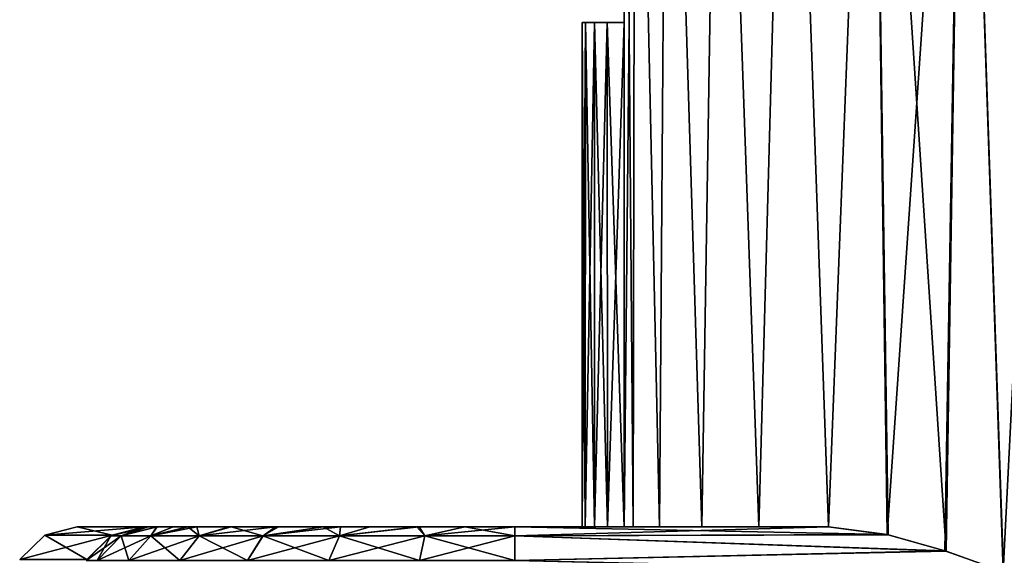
# Model space of a CAD drawing. Header units: millimetres. Extents: x -4.9 to 4.9, y 0 to 5.35.
# Tile 2 of 12: x -4.87 to -1.95, y 1.97 to 3.56. Entities that reach past the tile are written whole.
import ezdxf

# ---------------------------------------------------------------- set-up
doc = ezdxf.new("R2010")
doc.units = ezdxf.units.MM
doc.header["$LTSCALE"] = 65.185185
for name, color, linetype in [('1', 7, 'CONTINUOUS'), ('28', 7, 'CONTINUOUS'), ('29', 7, 'CONTINUOUS'), ('3', 7, 'CONTINUOUS'), ('31', 7, 'CONTINUOUS'), ('36', 7, 'CONTINUOUS'), ('39', 7, 'CONTINUOUS'), ('4', 7, 'CONTINUOUS'), ('50', 7, 'CONTINUOUS'), ('51', 7, 'CONTINUOUS'), ('52', 7, 'CONTINUOUS'), ('53', 7, 'CONTINUOUS'), ('54', 7, 'CONTINUOUS'), ('55', 7, 'CONTINUOUS'), ('56', 7, 'CONTINUOUS'), ('57', 7, 'CONTINUOUS'), ('58', 7, 'CONTINUOUS')]:
    doc.layers.add(name, color=color, linetype=linetype)

msp = doc.modelspace()

# ---------------------------------------------------------------- linework, layer by layer
at = {"layer": '1', "linetype": 'Continuous'}
for points in [[(1.775, 1.85, -19.975), (-3.4, 0.2, -19.975), (1.775, 5.35, -19.975), (1.775, 1.85, -19.975)], [(1.775, 5.35, -19.975), (-3.4, 0.2, -19.975), (-1.775, 1.85, -19.975), (1.775, 5.35, -19.975)]]:
    msp.add_3dface(points, dxfattribs=at)
at = {"layer": '28', "linetype": 'Continuous'}
for points in [[(-3.1895, 3.55, 15.5474), (-3.075, 3.55, 15.375), (-3.2, 3.55, 15.5), (-3.1895, 3.55, 15.5474)], [(-3.2, 3.55, 15.5), (-3.075, 3.55, 15.375), (-3.1895, 3.55, 15.4526), (-3.2, 3.55, 15.5)], [(-3.1895, 3.55, -15.4526), (-3.075, 3.55, -15.625), (-3.2, 3.55, -15.5), (-3.1895, 3.55, -15.4526)], [(-3.2, 3.55, -15.5), (-3.075, 3.55, -15.625), (-3.1895, 3.55, -15.5474), (-3.2, 3.55, -15.5)], [(-3.1634, 3.55, 15.5884), (-3.075, 3.55, 15.375), (-3.1895, 3.55, 15.5474), (-3.1634, 3.55, 15.5884)], [(-3.1895, 3.55, 15.4526), (-3.075, 3.55, 15.375), (-3.1634, 3.55, 15.4116), (-3.1895, 3.55, 15.4526)], [(-3.1634, 3.55, -15.4116), (-3.075, 3.55, -15.625), (-3.1895, 3.55, -15.4526), (-3.1634, 3.55, -15.4116)], [(-3.1895, 3.55, -15.5474), (-3.075, 3.55, -15.625), (-3.1634, 3.55, -15.5884), (-3.1895, 3.55, -15.5474)], [(-3.1257, 3.55, 15.6132), (-3.075, 3.55, 15.375), (-3.1634, 3.55, 15.5884), (-3.1257, 3.55, 15.6132)], [(-3.1634, 3.55, 15.4116), (-3.075, 3.55, 15.375), (-3.1257, 3.55, 15.3868), (-3.1634, 3.55, 15.4116)], [(-3.1257, 3.55, -15.3868), (-3.075, 3.55, -15.625), (-3.1634, 3.55, -15.4116), (-3.1257, 3.55, -15.3868)], [(-3.1634, 3.55, -15.5884), (-3.075, 3.55, -15.625), (-3.1257, 3.55, -15.6132), (-3.1634, 3.55, -15.5884)], [(-3.075, 3.55, 15.625), (-3.075, 3.55, 15.375), (-3.1257, 3.55, 15.6132), (-3.075, 3.55, 15.625)], [(-3.075, 3.55, -15.375), (-3.075, 3.55, -15.625), (-3.1257, 3.55, -15.3868), (-3.075, 3.55, -15.375)]]:
    msp.add_3dface(points, dxfattribs=at)
at = {"layer": '29', "linetype": 'Continuous'}
for points in [[(-3.1996, 2.05, 15.5), (-3.1906, 2.05, 15.5474), (-3.2, 3.55, 15.5), (-3.1996, 2.05, 15.5)], [(-3.1996, 2.05, 15.5), (-3.2, 3.55, 15.5), (-3.1895, 3.55, 15.4526), (-3.1996, 2.05, 15.5)], [(-3.1906, 2.05, 15.5474), (-3.1895, 3.55, 15.5474), (-3.2, 3.55, 15.5), (-3.1906, 2.05, 15.5474)], [(-3.1906, 2.05, 15.4526), (-3.1996, 2.05, 15.5), (-3.1895, 3.55, 15.4526), (-3.1906, 2.05, 15.4526)], [(-3.1629, 2.05, 15.4114), (-3.1906, 2.05, 15.4526), (-3.1634, 3.55, 15.4116), (-3.1629, 2.05, 15.4114)], [(-3.1906, 2.05, 15.4526), (-3.1895, 3.55, 15.4526), (-3.1634, 3.55, 15.4116), (-3.1906, 2.05, 15.4526)], [(-3.1906, 2.05, 15.5474), (-3.1629, 2.05, 15.5886), (-3.1895, 3.55, 15.5474), (-3.1906, 2.05, 15.5474)], [(-3.1629, 2.05, 15.5886), (-3.1634, 3.55, 15.5884), (-3.1895, 3.55, 15.5474), (-3.1629, 2.05, 15.5886)], [(-3.1629, 2.05, 15.4114), (-3.1634, 3.55, 15.4116), (-3.1257, 3.55, 15.3868), (-3.1629, 2.05, 15.4114)], [(-3.1629, 2.05, 15.5886), (-3.1242, 2.05, 15.6146), (-3.1634, 3.55, 15.5884), (-3.1629, 2.05, 15.5886)], [(-3.1242, 2.05, 15.6146), (-3.1257, 3.55, 15.6132), (-3.1634, 3.55, 15.5884), (-3.1242, 2.05, 15.6146)], [(-3.1242, 2.05, 15.3854), (-3.1629, 2.05, 15.4114), (-3.1257, 3.55, 15.3868), (-3.1242, 2.05, 15.3854)], [(-3.075, 2.05, 15.625), (-3.075, 3.55, 15.625), (-3.1257, 3.55, 15.6132), (-3.075, 2.05, 15.625)], [(-3.1242, 2.05, 15.6146), (-3.075, 2.05, 15.625), (-3.1257, 3.55, 15.6132), (-3.1242, 2.05, 15.6146)], [(-3.075, 3.55, 15.375), (-3.1242, 2.05, 15.3854), (-3.1257, 3.55, 15.3868), (-3.075, 3.55, 15.375)], [(-3.075, 3.55, 15.375), (-3.075, 2.05, 15.375), (-3.1242, 2.05, 15.3854), (-3.075, 3.55, 15.375)]]:
    msp.add_3dface(points, dxfattribs=at)
at = {"layer": '3', "linetype": 'Continuous'}
for points in [[(-3.075, 2.05, 18.675), (-3.075, 5.35, 18.675), (-3.075, 3.55, 15.625), (-3.075, 2.05, 18.675)], [(-3.075, 3.55, 15.625), (-3.075, 5.35, 18.675), (-3.075, 5.35, -18.675), (-3.075, 3.55, 15.625)], [(-3.075, 3.55, 15.375), (-3.075, 3.55, 15.625), (-3.075, 5.35, -18.675), (-3.075, 3.55, 15.375)], [(-3.075, 2.05, 15.375), (-3.075, 3.55, 15.375), (-3.075, 5.35, -18.675), (-3.075, 2.05, 15.375)], [(-3.075, 3.55, -15.375), (-3.075, 2.05, 15.375), (-3.075, 5.35, -18.675), (-3.075, 3.55, -15.375)], [(-3.075, 3.55, -15.625), (-3.075, 3.55, -15.375), (-3.075, 5.35, -18.675), (-3.075, 3.55, -15.625)], [(-3.075, 2.05, -15.625), (-3.075, 3.55, -15.625), (-3.075, 5.35, -18.675), (-3.075, 2.05, -15.625)], [(-3.075, 2.05, -18.675), (-3.075, 2.05, -15.625), (-3.075, 5.35, -18.675), (-3.075, 2.05, -18.675)], [(-3.075, 2.05, 15.625), (-3.075, 2.05, 18.675), (-3.075, 3.55, 15.625), (-3.075, 2.05, 15.625)], [(-3.075, 2.05, -15.375), (-3.075, 2.05, 15.375), (-3.075, 3.55, -15.375), (-3.075, 2.05, -15.375)]]:
    msp.add_3dface(points, dxfattribs=at)
at = {"layer": '31', "linetype": 'Continuous'}
for points in [[(-3.1996, 2.05, -15.5), (-3.1906, 2.05, -15.4526), (-3.2, 3.55, -15.5), (-3.1996, 2.05, -15.5)], [(-3.1996, 2.05, -15.5), (-3.2, 3.55, -15.5), (-3.1895, 3.55, -15.5474), (-3.1996, 2.05, -15.5)], [(-3.1906, 2.05, -15.4526), (-3.1895, 3.55, -15.4526), (-3.2, 3.55, -15.5), (-3.1906, 2.05, -15.4526)], [(-3.1906, 2.05, -15.5474), (-3.1996, 2.05, -15.5), (-3.1895, 3.55, -15.5474), (-3.1906, 2.05, -15.5474)], [(-3.1629, 2.05, -15.5886), (-3.1906, 2.05, -15.5474), (-3.1634, 3.55, -15.5884), (-3.1629, 2.05, -15.5886)], [(-3.1906, 2.05, -15.5474), (-3.1895, 3.55, -15.5474), (-3.1634, 3.55, -15.5884), (-3.1906, 2.05, -15.5474)], [(-3.1906, 2.05, -15.4526), (-3.1629, 2.05, -15.4114), (-3.1895, 3.55, -15.4526), (-3.1906, 2.05, -15.4526)], [(-3.1629, 2.05, -15.4114), (-3.1634, 3.55, -15.4116), (-3.1895, 3.55, -15.4526), (-3.1629, 2.05, -15.4114)], [(-3.1629, 2.05, -15.5886), (-3.1634, 3.55, -15.5884), (-3.1257, 3.55, -15.6132), (-3.1629, 2.05, -15.5886)], [(-3.1629, 2.05, -15.4114), (-3.1242, 2.05, -15.3854), (-3.1634, 3.55, -15.4116), (-3.1629, 2.05, -15.4114)], [(-3.1242, 2.05, -15.3854), (-3.1257, 3.55, -15.3868), (-3.1634, 3.55, -15.4116), (-3.1242, 2.05, -15.3854)], [(-3.1242, 2.05, -15.6146), (-3.1629, 2.05, -15.5886), (-3.1257, 3.55, -15.6132), (-3.1242, 2.05, -15.6146)], [(-3.075, 2.05, -15.375), (-3.075, 3.55, -15.375), (-3.1257, 3.55, -15.3868), (-3.075, 2.05, -15.375)], [(-3.1242, 2.05, -15.3854), (-3.075, 2.05, -15.375), (-3.1257, 3.55, -15.3868), (-3.1242, 2.05, -15.3854)], [(-3.075, 3.55, -15.625), (-3.1242, 2.05, -15.6146), (-3.1257, 3.55, -15.6132), (-3.075, 3.55, -15.625)], [(-3.075, 3.55, -15.625), (-3.075, 2.05, -15.625), (-3.1242, 2.05, -15.6146), (-3.075, 3.55, -15.625)]]:
    msp.add_3dface(points, dxfattribs=at)
at = {"layer": '36', "linetype": 'Continuous'}
for points in [[(-3.075, 5.35, 18.675), (-3.075, 2.05, 18.675), (-3.0482, 2.05, 18.9374), (-3.075, 5.35, 18.675)], [(-3.075, 5.35, 18.675), (-3.0482, 2.05, 18.9374), (-3.0419, 5.35, 18.966), (-3.075, 5.35, 18.675)], [(-3.0482, 2.05, 18.9374), (-2.9701, 2.05, 19.1865), (-3.0419, 5.35, 18.966), (-3.0482, 2.05, 18.9374)], [(-2.9701, 2.05, 19.1865), (-2.9461, 5.35, 19.2387), (-3.0419, 5.35, 18.966), (-2.9701, 2.05, 19.1865)], [(-2.9701, 2.05, 19.1865), (-2.8438, 2.05, 19.4148), (-2.9461, 5.35, 19.2387), (-2.9701, 2.05, 19.1865)], [(-2.8438, 2.05, 19.4148), (-2.7917, 5.35, 19.485), (-2.9461, 5.35, 19.2387), (-2.8438, 2.05, 19.4148)], [(-2.8438, 2.05, 19.4148), (-2.6745, 2.05, 19.6135), (-2.7917, 5.35, 19.485), (-2.8438, 2.05, 19.4148)], [(-2.6745, 2.05, 19.6135), (-2.585, 5.35, 19.6917), (-2.7917, 5.35, 19.485), (-2.6745, 2.05, 19.6135)], [(-2.6745, 2.05, 19.6135), (-2.4678, 2.05, 19.775), (-2.585, 5.35, 19.6917), (-2.6745, 2.05, 19.6135)], [(-2.4678, 2.05, 19.775), (-2.3387, 5.35, 19.8461), (-2.585, 5.35, 19.6917), (-2.4678, 2.05, 19.775)], [(-2.3387, 5.35, 19.8461), (-2.4678, 2.05, 19.775), (-2.2905, 2.0268, 19.8684), (-2.3387, 5.35, 19.8461)], [(-2.066, 5.35, 19.9419), (-2.3387, 5.35, 19.8461), (-2.118, 1.9777, 19.9289), (-2.066, 5.35, 19.9419)], [(-2.118, 1.9777, 19.9289), (-2.3387, 5.35, 19.8461), (-2.2905, 2.0268, 19.8684), (-2.118, 1.9777, 19.9289)], [(-1.9474, 1.9168, 19.9635), (-2.066, 5.35, 19.9419), (-2.118, 1.9777, 19.9289), (-1.9474, 1.9168, 19.9635)], [(-1.775, 1.85, 19.975), (-1.775, 5.35, 19.975), (-2.066, 5.35, 19.9419), (-1.775, 1.85, 19.975)], [(-1.775, 1.85, 19.975), (-2.066, 5.35, 19.9419), (-1.9474, 1.9168, 19.9635), (-1.775, 1.85, 19.975)]]:
    msp.add_3dface(points, dxfattribs=at)
at = {"layer": '39', "linetype": 'Continuous'}
for points in [[(-3.075, 2.05, -18.675), (-3.075, 5.35, -18.675), (-3.0419, 5.35, -18.966), (-3.075, 2.05, -18.675)], [(-3.0482, 2.05, -18.9374), (-3.075, 2.05, -18.675), (-3.0419, 5.35, -18.966), (-3.0482, 2.05, -18.9374)], [(-2.9701, 2.05, -19.1865), (-3.0482, 2.05, -18.9374), (-3.0419, 5.35, -18.966), (-2.9701, 2.05, -19.1865)], [(-2.9701, 2.05, -19.1865), (-3.0419, 5.35, -18.966), (-2.9461, 5.35, -19.2387), (-2.9701, 2.05, -19.1865)], [(-2.8438, 2.05, -19.4148), (-2.9701, 2.05, -19.1865), (-2.9461, 5.35, -19.2387), (-2.8438, 2.05, -19.4148)], [(-2.8438, 2.05, -19.4148), (-2.9461, 5.35, -19.2387), (-2.7917, 5.35, -19.485), (-2.8438, 2.05, -19.4148)], [(-2.6745, 2.05, -19.6135), (-2.8438, 2.05, -19.4148), (-2.7917, 5.35, -19.485), (-2.6745, 2.05, -19.6135)], [(-2.6745, 2.05, -19.6135), (-2.7917, 5.35, -19.485), (-2.585, 5.35, -19.6917), (-2.6745, 2.05, -19.6135)], [(-2.4678, 2.05, -19.775), (-2.6745, 2.05, -19.6135), (-2.585, 5.35, -19.6917), (-2.4678, 2.05, -19.775)], [(-2.4678, 2.05, -19.775), (-2.585, 5.35, -19.6917), (-2.3387, 5.35, -19.8461), (-2.4678, 2.05, -19.775)], [(-2.4678, 2.05, -19.775), (-2.3387, 5.35, -19.8461), (-2.2937, 2.0276, -19.867), (-2.4678, 2.05, -19.775)], [(-2.3387, 5.35, -19.8461), (-2.066, 5.35, -19.9419), (-2.2937, 2.0276, -19.867), (-2.3387, 5.35, -19.8461)], [(-2.2937, 2.0276, -19.867), (-2.066, 5.35, -19.9419), (-2.1219, 1.979, -19.9279), (-2.2937, 2.0276, -19.867)], [(-2.1219, 1.979, -19.9279), (-2.066, 5.35, -19.9419), (-1.9491, 1.9174, -19.9633), (-2.1219, 1.979, -19.9279)], [(-2.066, 5.35, -19.9419), (-1.775, 5.35, -19.975), (-1.9491, 1.9174, -19.9633), (-2.066, 5.35, -19.9419)], [(-1.775, 5.35, -19.975), (-1.775, 1.85, -19.975), (-1.9491, 1.9174, -19.9633), (-1.775, 5.35, -19.975)]]:
    msp.add_3dface(points, dxfattribs=at)
at = {"layer": '4', "linetype": 'Continuous'}
for points in [[(-4.5, 2.05, 13.5922), (-3.075, 2.05, -15.375), (-4.7, 2.05, 13.3922), (-4.5, 2.05, 13.5922)], [(-4.7, 2.05, 13.3922), (-3.075, 2.05, -15.375), (-4.5, 2.05, -13.5922), (-4.7, 2.05, 13.3922)], [(-4.7, 2.05, -13.3922), (-4.7, 2.05, 13.3922), (-4.5, 2.05, -13.5922), (-4.7, 2.05, -13.3922)], [(-3.075, 2.05, 18.675), (-3.075, 2.05, 15.625), (-4.5, 2.05, 18.675), (-3.075, 2.05, 18.675)], [(-4.4906, 2.05, 18.8188), (-3.075, 2.05, 18.675), (-4.5, 2.05, 18.675), (-4.4906, 2.05, 18.8188)], [(-4.5, 2.05, 18.675), (-3.075, 2.05, 15.625), (-3.1242, 2.05, 15.6146), (-4.5, 2.05, 18.675)], [(-3.075, 2.05, 15.375), (-3.075, 2.05, -15.375), (-4.5, 2.05, 13.5922), (-3.075, 2.05, 15.375)], [(-3.075, 2.05, 15.375), (-4.5, 2.05, 13.5922), (-3.1242, 2.05, 15.3854), (-3.075, 2.05, 15.375)], [(-4.5, 2.05, -13.5922), (-3.075, 2.05, -15.375), (-3.1242, 2.05, -15.3854), (-4.5, 2.05, -13.5922)], [(-4.5, 2.05, -13.5922), (-3.075, 2.05, -18.675), (-4.5, 2.05, -18.675), (-4.5, 2.05, -13.5922)], [(-3.075, 2.05, -18.675), (-4.5, 2.05, -13.5922), (-3.1906, 2.05, -15.5474), (-3.075, 2.05, -18.675)], [(-4.5, 2.05, -18.675), (-3.075, 2.05, -18.675), (-3.0482, 2.05, -18.9374), (-4.5, 2.05, -18.675)], [(-4.5, 2.05, 13.5922), (-4.5, 2.05, 18.675), (-3.1906, 2.05, 15.4526), (-4.5, 2.05, 13.5922)], [(-3.1906, 2.05, 15.4526), (-4.5, 2.05, 18.675), (-3.1996, 2.05, 15.5), (-3.1906, 2.05, 15.4526)], [(-3.1996, 2.05, 15.5), (-4.5, 2.05, 18.675), (-3.1906, 2.05, 15.5474), (-3.1996, 2.05, 15.5)], [(-3.1906, 2.05, 15.5474), (-4.5, 2.05, 18.675), (-3.1629, 2.05, 15.5886), (-3.1906, 2.05, 15.5474)], [(-3.1629, 2.05, 15.5886), (-4.5, 2.05, 18.675), (-3.1242, 2.05, 15.6146), (-3.1629, 2.05, 15.5886)], [(-3.1242, 2.05, 15.3854), (-4.5, 2.05, 13.5922), (-3.1629, 2.05, 15.4114), (-3.1242, 2.05, 15.3854)], [(-3.1629, 2.05, 15.4114), (-4.5, 2.05, 13.5922), (-3.1906, 2.05, 15.4526), (-3.1629, 2.05, 15.4114)], [(-3.1906, 2.05, -15.5474), (-4.5, 2.05, -13.5922), (-3.1996, 2.05, -15.5), (-3.1906, 2.05, -15.5474)], [(-3.1996, 2.05, -15.5), (-4.5, 2.05, -13.5922), (-3.1906, 2.05, -15.4526), (-3.1996, 2.05, -15.5)], [(-3.1906, 2.05, -15.4526), (-4.5, 2.05, -13.5922), (-3.1629, 2.05, -15.4114), (-3.1906, 2.05, -15.4526)], [(-3.1629, 2.05, -15.4114), (-4.5, 2.05, -13.5922), (-3.1242, 2.05, -15.3854), (-3.1629, 2.05, -15.4114)], [(-4.4892, 2.05, -18.8226), (-4.5, 2.05, -18.675), (-3.0482, 2.05, -18.9374), (-4.4892, 2.05, -18.8226)], [(-3.075, 2.05, 18.675), (-4.4906, 2.05, 18.8188), (-3.0482, 2.05, 18.9374), (-3.075, 2.05, 18.675)], [(-4.4906, 2.05, 18.8188), (-4.4626, 2.05, 18.9595), (-3.0482, 2.05, 18.9374), (-4.4906, 2.05, 18.8188)], [(-4.4633, 2.05, -18.9578), (-4.4892, 2.05, -18.8226), (-3.0482, 2.05, -18.9374), (-4.4633, 2.05, -18.9578)], [(-4.3717, 2.05, -19.1907), (-4.4633, 2.05, -18.9578), (-2.9701, 2.05, -19.1865), (-4.3717, 2.05, -19.1907)], [(-2.9701, 2.05, -19.1865), (-4.4633, 2.05, -18.9578), (-3.0482, 2.05, -18.9374), (-2.9701, 2.05, -19.1865)], [(-4.4626, 2.05, 18.9595), (-4.4156, 2.05, 19.0977), (-3.0482, 2.05, 18.9374), (-4.4626, 2.05, 18.9595)], [(-4.4156, 2.05, 19.0977), (-4.3449, 2.05, 19.2382), (-2.9701, 2.05, 19.1865), (-4.4156, 2.05, 19.0977)], [(-3.0482, 2.05, 18.9374), (-4.4156, 2.05, 19.0977), (-2.9701, 2.05, 19.1865), (-3.0482, 2.05, 18.9374)], [(-4.2489, 2.05, -19.3744), (-4.3717, 2.05, -19.1907), (-2.8438, 2.05, -19.4148), (-4.2489, 2.05, -19.3744)], [(-2.8438, 2.05, -19.4148), (-4.3717, 2.05, -19.1907), (-2.9701, 2.05, -19.1865), (-2.8438, 2.05, -19.4148)], [(-4.3449, 2.05, 19.2382), (-4.2426, 2.05, 19.382), (-2.9701, 2.05, 19.1865), (-4.3449, 2.05, 19.2382)], [(-4.1113, 2.05, -19.514), (-4.2489, 2.05, -19.3744), (-2.8438, 2.05, -19.4148), (-4.1113, 2.05, -19.514)], [(-4.2426, 2.05, 19.382), (-4.1025, 2.05, 19.5214), (-2.8438, 2.05, 19.4148), (-4.2426, 2.05, 19.382)], [(-2.9701, 2.05, 19.1865), (-4.2426, 2.05, 19.382), (-2.8438, 2.05, 19.4148), (-2.9701, 2.05, 19.1865)], [(-3.9698, 2.05, -19.616), (-4.1113, 2.05, -19.514), (-2.6745, 2.05, -19.6135), (-3.9698, 2.05, -19.616)], [(-2.6745, 2.05, -19.6135), (-4.1113, 2.05, -19.514), (-2.8438, 2.05, -19.4148), (-2.6745, 2.05, -19.6135)], [(-4.1025, 2.05, 19.5214), (-3.9178, 2.05, 19.6456), (-2.6745, 2.05, 19.6135), (-4.1025, 2.05, 19.5214)], [(-2.8438, 2.05, 19.4148), (-4.1025, 2.05, 19.5214), (-2.6745, 2.05, 19.6135), (-2.8438, 2.05, 19.4148)], [(-3.8307, 2.05, -19.6873), (-3.9698, 2.05, -19.616), (-2.4678, 2.05, -19.775), (-3.8307, 2.05, -19.6873)], [(-2.4678, 2.05, -19.775), (-3.9698, 2.05, -19.616), (-2.6745, 2.05, -19.6135), (-2.4678, 2.05, -19.775)], [(-3.9178, 2.05, 19.6456), (-3.6836, 2.05, 19.7381), (-2.6745, 2.05, 19.6135), (-3.9178, 2.05, 19.6456)], [(-3.6914, 2.05, -19.7357), (-3.8307, 2.05, -19.6873), (-2.4678, 2.05, -19.775), (-3.6914, 2.05, -19.7357)], [(-3.5479, 2.05, -19.765), (-3.6914, 2.05, -19.7357), (-2.4678, 2.05, -19.775), (-3.5479, 2.05, -19.765)], [(-3.6836, 2.05, 19.7381), (-3.5479, 2.05, 19.7642), (-2.6745, 2.05, 19.6135), (-3.6836, 2.05, 19.7381)], [(-3.5479, 2.05, 19.7642), (-3.4, 2.05, 19.775), (-2.6745, 2.05, 19.6135), (-3.5479, 2.05, 19.7642)], [(-3.4, 2.05, -19.775), (-3.5479, 2.05, -19.765), (-2.4678, 2.05, -19.775), (-3.4, 2.05, -19.775)], [(-2.6745, 2.05, 19.6135), (-3.4, 2.05, 19.775), (-2.4678, 2.05, 19.775), (-2.6745, 2.05, 19.6135)], [(-3.1629, 2.05, -15.5886), (-3.075, 2.05, -18.675), (-3.1906, 2.05, -15.5474), (-3.1629, 2.05, -15.5886)], [(-3.1242, 2.05, -15.6146), (-3.075, 2.05, -18.675), (-3.1629, 2.05, -15.5886), (-3.1242, 2.05, -15.6146)], [(-3.075, 2.05, -15.625), (-3.075, 2.05, -18.675), (-3.1242, 2.05, -15.6146), (-3.075, 2.05, -15.625)]]:
    msp.add_3dface(points, dxfattribs=at)
at = {"layer": '50', "linetype": 'Continuous'}
for points in [[(-4.5, 2.05, -13.5922), (-4.5, 2.05, -18.675), (-4.5999, 2.0233, -18.675), (-4.5, 2.05, -13.5922)], [(-4.5967, 2.0251, -13.6322), (-4.5, 2.05, -13.5922), (-4.5999, 2.0233, -18.675), (-4.5967, 2.0251, -13.6322)], [(-4.6712, 1.9534, -13.6631), (-4.5999, 2.0233, -18.675), (-4.6732, 1.95, -18.675), (-4.6712, 1.9534, -13.6631)], [(-4.6712, 1.9534, -13.6631), (-4.5967, 2.0251, -13.6322), (-4.5999, 2.0233, -18.675), (-4.6712, 1.9534, -13.6631)]]:
    msp.add_3dface(points, dxfattribs=at)
at = {"layer": '51', "linetype": 'Continuous'}
for points in [[(-4.5, 2.05, -18.675), (-4.4892, 2.05, -18.8226), (-4.5999, 2.0233, -18.675), (-4.5, 2.05, -18.675)], [(-4.5999, 2.0233, -18.675), (-4.4892, 2.05, -18.8226), (-4.5698, 2.0233, -18.942), (-4.5999, 2.0233, -18.675)], [(-4.4892, 2.05, -18.8226), (-4.4633, 2.05, -18.9578), (-4.5698, 2.0233, -18.942), (-4.4892, 2.05, -18.8226)], [(-4.5698, 2.0233, -18.942), (-4.4633, 2.05, -18.9578), (-4.4811, 2.0233, -19.1956), (-4.5698, 2.0233, -18.942)], [(-4.4633, 2.05, -18.9578), (-4.3717, 2.05, -19.1907), (-4.4811, 2.0233, -19.1956), (-4.4633, 2.05, -18.9578)], [(-4.4811, 2.0233, -19.1956), (-4.3717, 2.05, -19.1907), (-4.3381, 2.0233, -19.4231), (-4.4811, 2.0233, -19.1956)], [(-4.3717, 2.05, -19.1907), (-4.2489, 2.05, -19.3744), (-4.3381, 2.0233, -19.4231), (-4.3717, 2.05, -19.1907)], [(-4.2489, 2.05, -19.3744), (-4.1113, 2.05, -19.514), (-4.3381, 2.0233, -19.4231), (-4.2489, 2.05, -19.3744)], [(-4.3381, 2.0233, -19.4231), (-4.1113, 2.05, -19.514), (-4.1481, 2.0233, -19.6131), (-4.3381, 2.0233, -19.4231)], [(-4.1113, 2.05, -19.514), (-3.9698, 2.05, -19.616), (-4.1481, 2.0233, -19.6131), (-4.1113, 2.05, -19.514)], [(-4.1481, 2.0233, -19.6131), (-3.9698, 2.05, -19.616), (-3.9206, 2.0233, -19.7561), (-4.1481, 2.0233, -19.6131)], [(-3.9698, 2.05, -19.616), (-3.8307, 2.05, -19.6873), (-3.9206, 2.0233, -19.7561), (-3.9698, 2.05, -19.616)], [(-3.8307, 2.05, -19.6873), (-3.6914, 2.05, -19.7357), (-3.9206, 2.0233, -19.7561), (-3.8307, 2.05, -19.6873)], [(-3.9206, 2.0233, -19.7561), (-3.6914, 2.05, -19.7357), (-3.667, 2.0233, -19.8448), (-3.9206, 2.0233, -19.7561)], [(-3.6914, 2.05, -19.7357), (-3.5479, 2.05, -19.765), (-3.667, 2.0233, -19.8448), (-3.6914, 2.05, -19.7357)], [(-3.5479, 2.05, -19.765), (-3.4, 2.05, -19.775), (-3.667, 2.0233, -19.8448), (-3.5479, 2.05, -19.765)], [(-3.4, 2.05, -19.775), (-3.4, 2.0233, -19.8749), (-3.667, 2.0233, -19.8448), (-3.4, 2.05, -19.775)], [(-4.5999, 2.0233, -18.675), (-4.5698, 2.0233, -18.942), (-4.6732, 1.95, -18.675), (-4.5999, 2.0233, -18.675)], [(-4.6732, 1.95, -18.675), (-4.5698, 2.0233, -18.942), (-4.6413, 1.95, -18.9583), (-4.6732, 1.95, -18.675)], [(-4.5698, 2.0233, -18.942), (-4.4811, 2.0233, -19.1956), (-4.6413, 1.95, -18.9583), (-4.5698, 2.0233, -18.942)], [(-4.6413, 1.95, -18.9583), (-4.4811, 2.0233, -19.1956), (-4.5471, 1.95, -19.2274), (-4.6413, 1.95, -18.9583)], [(-4.4811, 2.0233, -19.1956), (-4.3381, 2.0233, -19.4231), (-4.5471, 1.95, -19.2274), (-4.4811, 2.0233, -19.1956)], [(-4.5471, 1.95, -19.2274), (-4.3381, 2.0233, -19.4231), (-4.3954, 1.95, -19.4688), (-4.5471, 1.95, -19.2274)], [(-4.3381, 2.0233, -19.4231), (-4.1481, 2.0233, -19.6131), (-4.3954, 1.95, -19.4688), (-4.3381, 2.0233, -19.4231)], [(-4.3954, 1.95, -19.4688), (-4.1481, 2.0233, -19.6131), (-4.1938, 1.95, -19.6704), (-4.3954, 1.95, -19.4688)], [(-4.1481, 2.0233, -19.6131), (-3.9206, 2.0233, -19.7561), (-4.1938, 1.95, -19.6704), (-4.1481, 2.0233, -19.6131)], [(-4.1938, 1.95, -19.6704), (-3.9206, 2.0233, -19.7561), (-3.9524, 1.95, -19.8221), (-4.1938, 1.95, -19.6704)], [(-3.9206, 2.0233, -19.7561), (-3.667, 2.0233, -19.8448), (-3.9524, 1.95, -19.8221), (-3.9206, 2.0233, -19.7561)], [(-3.9524, 1.95, -19.8221), (-3.667, 2.0233, -19.8448), (-3.6833, 1.95, -19.9163), (-3.9524, 1.95, -19.8221)], [(-3.4, 2.0233, -19.8749), (-3.4, 1.95, -19.9482), (-3.6833, 1.95, -19.9163), (-3.4, 2.0233, -19.8749)], [(-3.667, 2.0233, -19.8448), (-3.4, 2.0233, -19.8749), (-3.6833, 1.95, -19.9163), (-3.667, 2.0233, -19.8448)]]:
    msp.add_3dface(points, dxfattribs=at)
at = {"layer": '52', "linetype": 'Continuous'}
for points in [[(-3.4, 2.05, -19.775), (-2.4678, 2.05, -19.775), (-2.2937, 2.0276, -19.867), (-3.4, 2.05, -19.775)], [(-3.4, 2.05, -19.775), (-2.2937, 2.0276, -19.867), (-3.4, 2.0233, -19.8749), (-3.4, 2.05, -19.775)], [(-2.2937, 2.0276, -19.867), (-2.1219, 1.979, -19.9279), (-3.4, 2.0233, -19.8749), (-2.2937, 2.0276, -19.867)], [(-3.4, 2.0233, -19.8749), (-2.1219, 1.979, -19.9279), (-3.4, 1.95, -19.9482), (-3.4, 2.0233, -19.8749)], [(-2.1219, 1.979, -19.9279), (-1.9491, 1.9174, -19.9633), (-3.4, 1.95, -19.9482), (-2.1219, 1.979, -19.9279)]]:
    msp.add_3dface(points, dxfattribs=at)
at = {"layer": '53', "linetype": 'Continuous'}
for points in [[(-4.7967, 2.0251, -13.4322), (-4.7, 2.05, -13.3922), (-4.5967, 2.0251, -13.6322), (-4.7967, 2.0251, -13.4322)], [(-4.7, 2.05, -13.3922), (-4.5, 2.05, -13.5922), (-4.5967, 2.0251, -13.6322), (-4.7, 2.05, -13.3922)], [(-4.8712, 1.9534, -13.4631), (-4.7967, 2.0251, -13.4322), (-4.6712, 1.9534, -13.6631), (-4.8712, 1.9534, -13.4631)], [(-4.6712, 1.9534, -13.6631), (-4.7967, 2.0251, -13.4322), (-4.5967, 2.0251, -13.6322), (-4.6712, 1.9534, -13.6631)]]:
    msp.add_3dface(points, dxfattribs=at)
at = {"layer": '54', "linetype": 'Continuous'}
for points in [[(-4.7, 2.05, 13.3922), (-4.7, 2.05, -13.3922), (-4.7967, 2.0251, -13.4322), (-4.7, 2.05, 13.3922)], [(-4.7967, 2.0251, 13.4322), (-4.7, 2.05, 13.3922), (-4.7967, 2.0251, -13.4322), (-4.7967, 2.0251, 13.4322)], [(-4.8712, 1.9534, 13.4631), (-4.7967, 2.0251, 13.4322), (-4.8712, 1.9534, -13.4631), (-4.8712, 1.9534, 13.4631)], [(-4.8712, 1.9534, -13.4631), (-4.7967, 2.0251, 13.4322), (-4.7967, 2.0251, -13.4322), (-4.8712, 1.9534, -13.4631)]]:
    msp.add_3dface(points, dxfattribs=at)
at = {"layer": '55', "linetype": 'Continuous'}
for points in [[(-4.5, 2.05, 13.5922), (-4.7, 2.05, 13.3922), (-4.7967, 2.0251, 13.4322), (-4.5, 2.05, 13.5922)], [(-4.5967, 2.0251, 13.6322), (-4.5, 2.05, 13.5922), (-4.7967, 2.0251, 13.4322), (-4.5967, 2.0251, 13.6322)], [(-4.6712, 1.9534, 13.6631), (-4.5967, 2.0251, 13.6322), (-4.8712, 1.9534, 13.4631), (-4.6712, 1.9534, 13.6631)], [(-4.8712, 1.9534, 13.4631), (-4.5967, 2.0251, 13.6322), (-4.7967, 2.0251, 13.4322), (-4.8712, 1.9534, 13.4631)]]:
    msp.add_3dface(points, dxfattribs=at)
at = {"layer": '56', "linetype": 'Continuous'}
for points in [[(-2.4678, 2.05, 19.775), (-3.4, 2.05, 19.775), (-3.4, 2.0232, 19.875), (-2.4678, 2.05, 19.775)], [(-2.2905, 2.0268, 19.8684), (-2.4678, 2.05, 19.775), (-3.4, 2.0232, 19.875), (-2.2905, 2.0268, 19.8684)], [(-2.118, 1.9777, 19.9289), (-2.2905, 2.0268, 19.8684), (-3.4, 2.0232, 19.875), (-2.118, 1.9777, 19.9289)], [(-3.4, 1.9499, 19.9483), (-2.118, 1.9777, 19.9289), (-3.4, 2.0232, 19.875), (-3.4, 1.9499, 19.9483)], [(-1.9474, 1.9168, 19.9635), (-2.118, 1.9777, 19.9289), (-3.4, 1.9499, 19.9483), (-1.9474, 1.9168, 19.9635)]]:
    msp.add_3dface(points, dxfattribs=at)
at = {"layer": '57', "linetype": 'Continuous'}
for points in [[(-4.5699, 2.0232, 18.942), (-4.5, 2.05, 18.675), (-4.6, 2.0232, 18.675), (-4.5699, 2.0232, 18.942)], [(-4.4626, 2.05, 18.9595), (-4.4906, 2.05, 18.8188), (-4.5699, 2.0232, 18.942), (-4.4626, 2.05, 18.9595)], [(-4.4812, 2.0232, 19.1957), (-4.4626, 2.05, 18.9595), (-4.5699, 2.0232, 18.942), (-4.4812, 2.0232, 19.1957)], [(-4.4906, 2.05, 18.8188), (-4.5, 2.05, 18.675), (-4.5699, 2.0232, 18.942), (-4.4906, 2.05, 18.8188)], [(-4.3449, 2.05, 19.2382), (-4.4156, 2.05, 19.0977), (-4.4812, 2.0232, 19.1957), (-4.3449, 2.05, 19.2382)], [(-4.3382, 2.0232, 19.4232), (-4.3449, 2.05, 19.2382), (-4.4812, 2.0232, 19.1957), (-4.3382, 2.0232, 19.4232)], [(-4.4156, 2.05, 19.0977), (-4.4626, 2.05, 18.9595), (-4.4812, 2.0232, 19.1957), (-4.4156, 2.05, 19.0977)], [(-4.2426, 2.05, 19.382), (-4.3449, 2.05, 19.2382), (-4.3382, 2.0232, 19.4232), (-4.2426, 2.05, 19.382)], [(-4.1482, 2.0232, 19.6132), (-4.2426, 2.05, 19.382), (-4.3382, 2.0232, 19.4232), (-4.1482, 2.0232, 19.6132)], [(-4.1025, 2.05, 19.5214), (-4.2426, 2.05, 19.382), (-4.1482, 2.0232, 19.6132), (-4.1025, 2.05, 19.5214)], [(-3.9178, 2.05, 19.6456), (-4.1025, 2.05, 19.5214), (-4.1482, 2.0232, 19.6132), (-3.9178, 2.05, 19.6456)], [(-3.9207, 2.0232, 19.7562), (-3.9178, 2.05, 19.6456), (-4.1482, 2.0232, 19.6132), (-3.9207, 2.0232, 19.7562)], [(-3.6836, 2.05, 19.7381), (-3.9178, 2.05, 19.6456), (-3.9207, 2.0232, 19.7562), (-3.6836, 2.05, 19.7381)], [(-3.667, 2.0232, 19.8449), (-3.6836, 2.05, 19.7381), (-3.9207, 2.0232, 19.7562), (-3.667, 2.0232, 19.8449)], [(-3.5479, 2.05, 19.7642), (-3.6836, 2.05, 19.7381), (-3.667, 2.0232, 19.8449), (-3.5479, 2.05, 19.7642)], [(-3.4, 2.0232, 19.875), (-3.5479, 2.05, 19.7642), (-3.667, 2.0232, 19.8449), (-3.4, 2.0232, 19.875)], [(-3.4, 2.05, 19.775), (-3.5479, 2.05, 19.7642), (-3.4, 2.0232, 19.875), (-3.4, 2.05, 19.775)], [(-4.6413, 1.9499, 18.9583), (-4.6, 2.0232, 18.675), (-4.6733, 1.9499, 18.675), (-4.6413, 1.9499, 18.9583)], [(-4.5699, 2.0232, 18.942), (-4.6, 2.0232, 18.675), (-4.6413, 1.9499, 18.9583), (-4.5699, 2.0232, 18.942)], [(-4.5472, 1.9499, 19.2274), (-4.5699, 2.0232, 18.942), (-4.6413, 1.9499, 18.9583), (-4.5472, 1.9499, 19.2274)], [(-4.4812, 2.0232, 19.1957), (-4.5699, 2.0232, 18.942), (-4.5472, 1.9499, 19.2274), (-4.4812, 2.0232, 19.1957)], [(-4.3955, 1.9499, 19.4689), (-4.4812, 2.0232, 19.1957), (-4.5472, 1.9499, 19.2274), (-4.3955, 1.9499, 19.4689)], [(-4.3382, 2.0232, 19.4232), (-4.4812, 2.0232, 19.1957), (-4.3955, 1.9499, 19.4689), (-4.3382, 2.0232, 19.4232)], [(-4.1939, 1.9499, 19.6705), (-4.3382, 2.0232, 19.4232), (-4.3955, 1.9499, 19.4689), (-4.1939, 1.9499, 19.6705)], [(-4.1482, 2.0232, 19.6132), (-4.3382, 2.0232, 19.4232), (-4.1939, 1.9499, 19.6705), (-4.1482, 2.0232, 19.6132)], [(-3.9524, 1.9499, 19.8222), (-4.1482, 2.0232, 19.6132), (-4.1939, 1.9499, 19.6705), (-3.9524, 1.9499, 19.8222)], [(-3.9207, 2.0232, 19.7562), (-4.1482, 2.0232, 19.6132), (-3.9524, 1.9499, 19.8222), (-3.9207, 2.0232, 19.7562)], [(-3.6833, 1.9499, 19.9163), (-3.9207, 2.0232, 19.7562), (-3.9524, 1.9499, 19.8222), (-3.6833, 1.9499, 19.9163)], [(-3.667, 2.0232, 19.8449), (-3.9207, 2.0232, 19.7562), (-3.6833, 1.9499, 19.9163), (-3.667, 2.0232, 19.8449)], [(-3.4, 1.9499, 19.9483), (-3.667, 2.0232, 19.8449), (-3.6833, 1.9499, 19.9163), (-3.4, 1.9499, 19.9483)], [(-3.4, 1.9499, 19.9483), (-3.4, 2.0232, 19.875), (-3.667, 2.0232, 19.8449), (-3.4, 1.9499, 19.9483)]]:
    msp.add_3dface(points, dxfattribs=at)
at = {"layer": '58', "linetype": 'Continuous'}
for points in [[(-4.6, 2.0232, 18.675), (-4.5, 2.05, 18.675), (-4.5967, 2.0251, 13.6322), (-4.6, 2.0232, 18.675)], [(-4.5, 2.05, 18.675), (-4.5, 2.05, 13.5922), (-4.5967, 2.0251, 13.6322), (-4.5, 2.05, 18.675)], [(-4.6733, 1.9499, 18.675), (-4.6, 2.0232, 18.675), (-4.6712, 1.9534, 13.6631), (-4.6733, 1.9499, 18.675)], [(-4.6712, 1.9534, 13.6631), (-4.6, 2.0232, 18.675), (-4.5967, 2.0251, 13.6322), (-4.6712, 1.9534, 13.6631)]]:
    msp.add_3dface(points, dxfattribs=at)

doc.saveas('drawing.dxf')
